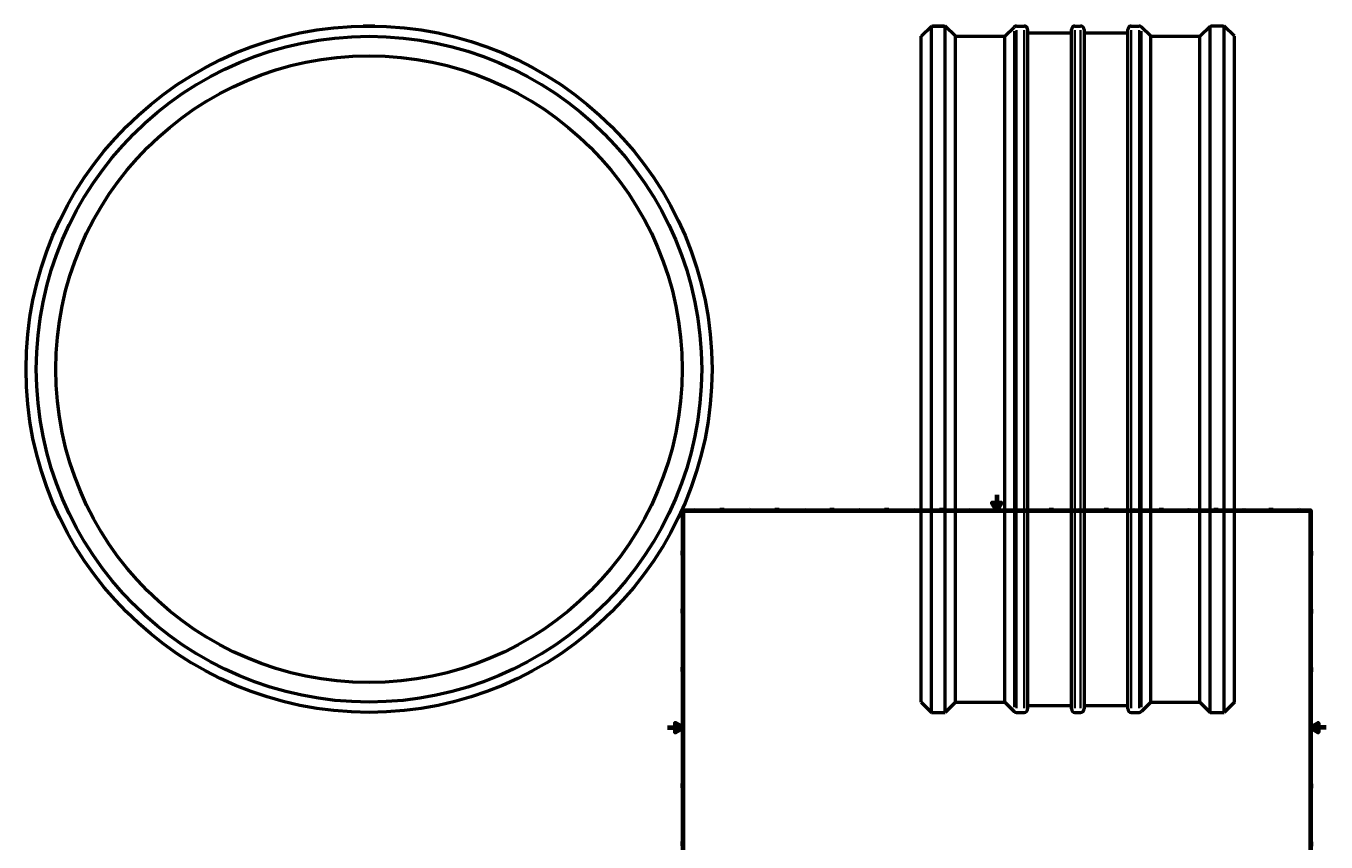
# Model space of a CAD drawing. Header units: millimetres. Extents: x -819 to 1923, y -2121 to 2423.
# Tile 4 of 6: x -819 to 841, y 151 to 1192. Entities that reach past the tile are written whole.
import ezdxf

# ---------------------------------------------------------------- set-up
doc = ezdxf.new("R2010")
doc.units = ezdxf.units.MM
for name, color, linetype, lineweight in [('Border (ANSI)', 7, 'Continuous', 70), ('Visible (ANSI)', 7, 'Continuous', 50), ('Visible Narrow (ANSI)', 7, 'Continuous', 35)]:
    doc.layers.add(name, color=color, linetype=linetype, lineweight=lineweight)
doc.styles.add('Note Text (ANSI)', font='tahoma.ttf')

# ---------------------------------------------------------------- blocks, each defined once
blk = doc.blocks.new('Borders Default Border')
at = {"layer": 'Border (ANSI)'}
for p, q in [((70.1, 574), (70.1, 577.4)), ((140.2, 574), (140.2, 577.4)), ((210.2, 574), (210.2, 577.4)), ((280.3, 574), (280.3, 577.4)), ((350.4, 574), (350.4, 577.4)), ((490.6, 574), (490.6, 577.4)), ((560.7, 574), (560.7, 577.4)), ((630.8, 574), (630.8, 577.4)), ((700.8, 574), (700.8, 577.4)), ((770.9, 574), (770.9, 577.4)), ((20, 519.7), (16.6, 519.7)), ((821, 519.7), (824.4, 519.7)), ((20, 445.5), (16.6, 445.5)), ((821, 445.5), (824.4, 445.5)), ((20, 371.2), (16.6, 371.2)), ((821, 371.2), (824.4, 371.2)), ((20, 222.7), (16.6, 222.7)), ((821, 222.7), (824.4, 222.7)), ((20, 148.5), (16.6, 148.5)), ((821, 148.5), (824.4, 148.5)), ((20, 74.3), (16.6, 74.3)), ((821, 74.3), (824.4, 74.3)), ((70.1, 20), (70.1, 16.6)), ((140.2, 20), (140.2, 16.6)), ((210.2, 20), (210.2, 16.6)), ((280.3, 20), (280.3, 16.6)), ((350.4, 20), (350.4, 16.6)), ((490.6, 20), (490.6, 16.6)), ((560.7, 20), (560.7, 16.6)), ((630.8, 20), (630.8, 16.6)), ((700.8, 20), (700.8, 16.6)), ((770.9, 20), (770.9, 16.6))]:
    blk.add_line(p, q, dxfattribs=at)
at = {"layer": 'Border (ANSI)', "flags": 128}
for points in [[(420.5, 594), (420.5, 574), (414.7, 584), (426.3, 584), (420.5, 574)], [(20, 20), (20, 574), (821, 574), (821, 20), (20, 20)], [(0, 297), (20, 297), (10, 302.8), (10, 291.2), (20, 297)], [(841, 297), (821, 297), (831, 302.8), (831, 291.2), (821, 297)], [(420.5, 0), (420.5, 20), (414.7, 10), (426.3, 10), (420.5, 20)]]:
    blk.add_lwpolyline(points, dxfattribs=at)
at = {"layer": 'Border (ANSI)', "color": 230, "true_color": 0xff0080, "char_height": 3.05, "attachment_point": 7, "style": 'Note Text (ANSI)'}
for s, insert in [('1', (34.4, 574.4)), ('2', (104.2, 574.4)), ('3', (174.3, 574.3)), ('4', (244.2, 574.4)), ('5', (314.5, 574.3)), ('6', (384.5, 574.3)), ('7', (454.6, 574.4)), ('8', (524.6, 574.3)), ('9', (594.7, 574.3)), ('10', (664, 574.3)), ('11', (734, 574.4)), ('12', (804.1, 574.4)), ('A', (16.8, 555.4)), ('A', (821.6, 555.4)), ('B', (17.1, 481.1)), ('B', (822, 481.1)), ('C', (17, 406.8)), ('C', (821.8, 406.8)), ('D', (17, 332.6)), ('D', (821.8, 332.6)), ('E', (17.2, 258.4)), ('E', (822.1, 258.4)), ('F', (17.3, 184.1)), ('F', (822.1, 184.1)), ('G', (16.8, 109.8)), ('G', (821.7, 109.8)), ('H', (17, 35.6)), ('H', (821.8, 35.6)), ('1', (34.4, 16.6)), ('2', (104.2, 16.6)), ('3', (174.3, 16.5)), ('4', (244.2, 16.6)), ('5', (314.5, 16.5)), ('6', (384.5, 16.5)), ('7', (454.6, 16.6)), ('8', (524.6, 16.5)), ('9', (594.7, 16.5)), ('10', (664, 16.5)), ('11', (734, 16.6)), ('12', (804.1, 16.6))]:
    blk.add_mtext(s, dxfattribs=dict(at, insert=insert))

msp = doc.modelspace()

# ---------------------------------------------------------------- linework, layer by layer
at = {"layer": 'Visible (ANSI)'}
for p, q in [((-381.041, 1192.426), (-388.541, 1192.426)), ((-388.541, 1192.362), (-388.541, 1192.426)), ((-373.541, 1192.426), (-381.041, 1192.426)), ((-373.541, 1192.362), (-373.541, 1192.426)), ((324.031, 1179.286), (337.171, 1192.426)), ((324.031, 329.566), (324.031, 1179.286)), ((337.171, 316.426), (337.171, 1192.426)), ((337.171, 1192.426), (338.531, 1192.426)), ((338.531, 1192.426), (353.531, 1192.426)), ((353.531, 1192.426), (354.891, 1192.426)), ((354.891, 316.426), (354.891, 1192.426)), ((368.031, 1179.286), (354.891, 1192.426)), ((368.031, 329.566), (368.031, 1179.286)), ((368.031, 1179.286), (430.891, 1179.286)), ((430.891, 1179.286), (442.748, 1191.143)), ((430.891, 329.566), (430.891, 1179.286)), ((445.845, 1192.426), (455.651, 1192.426)), ((460.031, 1188.046), (460.031, 320.806)), ((460.031, 1183.666), (516.031, 1183.666)), ((516.031, 320.806), (516.031, 1188.046)), ((520.411, 1192.426), (527.651, 1192.426)), ((532.031, 1188.046), (532.031, 320.806)), ((532.031, 1183.666), (588.031, 1183.666)), ((588.031, 320.806), (588.031, 1188.046)), ((592.411, 1192.426), (602.217, 1192.426)), ((617.171, 1179.286), (605.314, 1191.143)), ((617.171, 329.566), (617.171, 1179.286)), ((617.171, 1179.286), (680.031, 1179.286)), ((680.031, 1179.286), (693.171, 1192.426)), ((680.031, 329.566), (680.031, 1179.286)), ((693.171, 316.426), (693.171, 1192.426)), ((693.171, 1192.426), (694.531, 1192.426)), ((709.531, 1192.426), (694.531, 1192.426)), ((709.531, 1192.426), (710.891, 1192.426)), ((710.891, 316.426), (710.891, 1192.426)), ((724.031, 1179.286), (710.891, 1192.426)), ((724.031, 329.566), (724.031, 1179.286)), ((324.031, 329.566), (337.171, 316.426)), ((337.171, 316.426), (354.891, 316.426)), ((368.031, 329.566), (354.891, 316.426)), ((368.031, 329.566), (430.891, 329.566)), ((430.891, 329.566), (442.748, 317.709)), ((445.845, 316.426), (455.651, 316.426)), ((460.031, 325.186), (516.031, 325.186)), ((520.411, 316.426), (527.651, 316.426)), ((532.031, 325.186), (588.031, 325.186)), ((592.411, 316.426), (602.217, 316.426)), ((617.171, 329.566), (605.314, 317.709)), ((617.171, 329.566), (680.031, 329.566)), ((680.031, 329.566), (693.171, 316.426)), ((693.171, 316.426), (710.891, 316.426)), ((724.031, 329.566), (710.891, 316.426))]:
    msp.add_line(p, q, dxfattribs=at)
for radius in [438, 424.86, 400]:
    msp.add_circle((-381.041, 754.426), radius, dxfattribs=at)
for centre, start, end in [((445.845, 1188.046), 90, 135), ((455.651, 1188.046), 0, 90), ((520.411, 1188.046), 90, 180), ((527.651, 1188.046), 0, 90), ((592.411, 1188.046), 90, 180), ((602.217, 1188.046), 45, 90), ((445.845, 320.806), 225, 270), ((455.651, 320.806), 270, 0), ((520.411, 320.806), 180, 270), ((527.651, 320.806), 270, 0), ((592.411, 320.806), 180, 270), ((602.217, 320.806), 270, 315)]:
    msp.add_arc(centre, 4.38, start, end, dxfattribs=at)
for points, knots in [([(353.531, 1192.426), (353.531, 1192.426), (353.343, 1192.422), (352.578, 1192.41), (352, 1192.402), (350.669, 1192.386), (349.825, 1192.377), (347.977, 1192.365), (346.973, 1192.362), (345.089, 1192.362), (344.085, 1192.365), (342.237, 1192.377), (341.394, 1192.386), (340.062, 1192.402), (339.485, 1192.41), (338.719, 1192.422), (338.531, 1192.426), (338.531, 1192.426)], [1.13008377, 1.13008377, 1.13008377, 1.13008377, 1.41260472, 1.41260472, 1.69512566, 1.69512566, 1.9776466, 1.9776466, 2.26016755, 2.26016755, 2.54268849, 2.54268849, 2.82520944, 2.82520944, 3.10773038, 3.10773038, 3.39025132, 3.39025132, 3.39025132, 3.39025132]), ([(709.531, 1192.426), (709.531, 1192.426), (709.343, 1192.422), (708.578, 1192.41), (708, 1192.402), (706.669, 1192.386), (705.825, 1192.377), (703.977, 1192.365), (702.973, 1192.362), (702.031, 1192.362), (701.089, 1192.362), (700.085, 1192.365), (698.237, 1192.377), (697.394, 1192.386), (696.062, 1192.402), (695.485, 1192.41), (694.719, 1192.422), (694.531, 1192.426), (694.531, 1192.426)], [3.39025132, 3.39025132, 3.39025132, 3.39025132, 3.67277226, 3.67277226, 3.95529321, 3.95529321, 4.23781415, 4.23781415, 4.5203351, 4.5203351, 4.5203351, 4.80285604, 4.80285604, 5.08537698, 5.08537698, 5.36789793, 5.36789793, 5.65041887, 5.65041887, 5.65041887, 5.65041887])]:
    msp.add_open_spline(points, degree=3, knots=knots, dxfattribs=at)
at = {"layer": 'Visible Narrow (ANSI)'}
for p, q in [((442.748, 323.085), (442.748, 1185.766)), ((445.845, 1187.033), (445.845, 321.818)), ((455.651, 321.818), (455.651, 1187.033)), ((520.411, 1187.033), (520.411, 321.818)), ((527.651, 321.818), (527.651, 1187.033)), ((592.411, 1187.033), (592.411, 321.818)), ((602.217, 321.818), (602.217, 1187.033)), ((605.314, 1185.766), (605.314, 323.085))]:
    msp.add_line(p, q, dxfattribs=at)

# ---------------------------------------------------------------- block references
msp.add_blockref('Borders Default Border', (0, 0))

doc.saveas('drawing.dxf')
